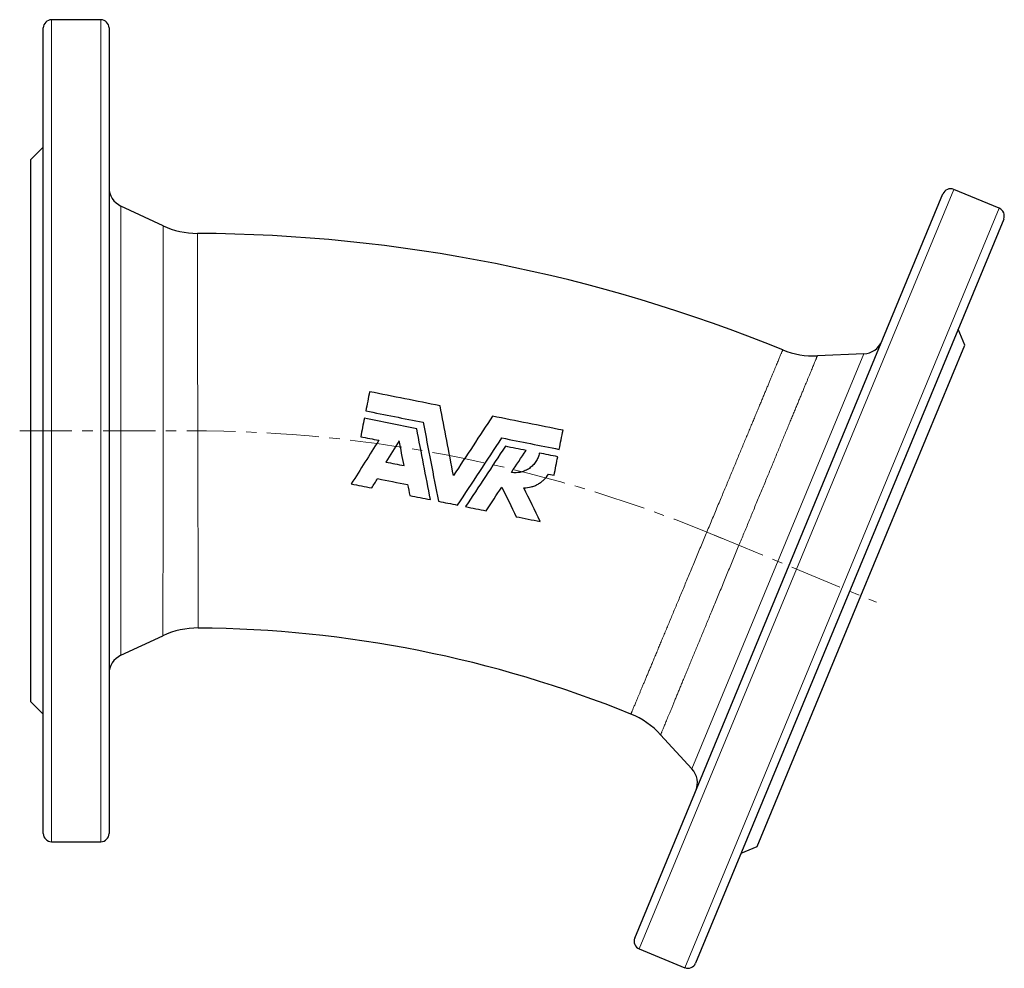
# Model space of a CAD drawing. Header units: millimetres. Extents: x 79 to 648, y 44 to 572.
# Tile 3 of 4: x 82 to 322, y 333 to 564. Entities that reach past the tile are written whole.
import ezdxf

# ---------------------------------------------------------------- set-up
doc = ezdxf.new("R2010")
doc.units = ezdxf.units.MM
doc.linetypes.add('CENTERX2', pattern=[20.32, 12.7, -2.54, 2.54, -2.54])
doc.layers.add('FORMAT', color=7, linetype='Continuous')

msp = doc.modelspace()

# ---------------------------------------------------------------- linework, layer by layer
at = {"color": 7, "linetype": 'Continuous', "lineweight": 25}
for p, q in [((102.19, 563.81), (90.19, 563.81)), ((88.19, 365.81), (88.19, 561.81)), ((104.19, 561.81), (104.19, 463.81)), ((88.19, 532.81), (85.19, 529.81)), ((85.19, 463.81), (85.19, 529.81)), ((320.84, 517.93), (309.76, 522.53)), ((232.14, 340.36), (307.14, 521.44)), ((117.34, 513.68), (107.08, 518.47)), ((321.93, 515.32), (246.92, 334.24)), ((312.45, 484.61), (310.83, 488.53)), ((287.2, 423.63), (312.45, 484.61)), ((287.89, 482.5), (276.58, 482.01)), ((85.19, 397.81), (85.19, 463.81)), ((104.19, 463.81), (104.19, 365.81)), ((211.16, 453.26), (212.51, 452.99)), ((261.94, 362.66), (287.2, 423.63)), ((107.08, 409.16), (117.31, 413.93)), ((85.19, 397.81), (88.19, 394.81)), ((238.43, 389.84), (246.06, 381.52)), ((90.19, 363.81), (102.19, 363.81)), ((258.02, 361.03), (261.94, 362.66)), ((233.22, 337.75), (244.31, 333.16))]:
    msp.add_line(p, q, dxfattribs=at)
at = {"color": 8, "linetype": 'Continuous', "lineweight": 18}
for p, q in [((90.19, 563.81), (90.19, 363.81)), ((102.19, 463.81), (102.19, 563.81)), ((309.76, 522.53), (233.22, 337.75)), ((107.08, 518.47), (107.08, 463.81)), ((244.31, 333.16), (320.84, 517.93)), ((246.06, 381.52), (287.89, 482.5)), ((102.19, 363.81), (102.19, 463.81)), ((107.08, 463.81), (107.08, 409.16))]:
    msp.add_line(p, q, dxfattribs=at)
at = {"color": 7, "linetype": 'Continuous', "lineweight": 25}
for centre, radius, start, end in [((90.19, 561.81), 2, 90, 180), ((102.19, 561.81), 2, 0, 90), ((109.19, 523), 5, 180, 245), ((308.99, 520.68), 2, 67.5, 157.5), ((320.08, 516.09), 2, 337.5, 67.5), ((125.79, 531.81), 20, 245.0009, 269.7097), ((123.75, 129.81), 382, 67.7904, 89.7096), ((287.67, 487.5), 5, 272.5, 337.5), ((275.71, 501.99), 20, 247.7903, 272.4981), ((125.76, 395.81), 20, 89.5671, 114.9956), ((123.75, 129.81), 286, 67.933, 89.567), ((109.19, 404.63), 5, 115, 180), ((223.68, 376.33), 20, 42.501, 67.9326), ((242.37, 378.14), 5, 337.5, 42.5), ((90.19, 365.81), 2, 180, 270), ((102.19, 365.81), 2, 270, 0), ((233.99, 339.6), 2, 157.5, 247.5), ((245.07, 335.01), 2, 247.5, 337.5)]:
    msp.add_arc(centre, radius, start, end, dxfattribs=at)
at = {"color": 8, "linetype": 'Continuous', "lineweight": 18}
for points, knots in [([(117.31, 413.94), (117.31, 413.94), (117.31, 413.94), (117.31, 414.02), (117.31, 414.16), (117.31, 414.35), (117.31, 414.6), (117.31, 414.91), (117.31, 415.27), (117.31, 415.68), (117.31, 416.14), (117.31, 416.66), (117.31, 417.23), (117.31, 417.86), (117.31, 418.56), (117.31, 419.3), (117.31, 420.1), (117.31, 420.94), (117.31, 421.82), (117.31, 422.74), (117.31, 423.7), (117.31, 424.71), (117.31, 425.77), (117.31, 426.89), (117.31, 428.06), (117.32, 429.27), (117.32, 430.52), (117.32, 431.8), (117.32, 433.1), (117.32, 434.43), (117.32, 435.78), (117.32, 437.17), (117.32, 438.6), (117.32, 440.07), (117.32, 441.59), (117.32, 443.13), (117.32, 444.7), (117.32, 446.3), (117.32, 447.94), (117.32, 449.62), (117.32, 451.32), (117.32, 453.04), (117.32, 454.78), (117.32, 456.56), (117.32, 458.36), (117.32, 460.18), (117.33, 462), (117.33, 463.73), (117.33, 465.38), (117.33, 466.94), (117.33, 468.5), (117.33, 470.06), (117.33, 471.62), (117.33, 473.2), (117.33, 474.8), (117.33, 476.41), (117.33, 478.01), (117.33, 479.59), (117.33, 481.17), (117.33, 482.75), (117.33, 484.31), (117.33, 485.86), (117.33, 487.38), (117.33, 488.85), (117.33, 490.29), (117.33, 491.68), (117.33, 493.04), (117.33, 494.37), (117.33, 495.67), (117.33, 496.95), (117.33, 498.21), (117.33, 499.43), (117.33, 500.6), (117.33, 501.72), (117.33, 502.79), (117.33, 503.8), (117.34, 504.77), (117.34, 505.69), (117.34, 506.58), (117.34, 507.43), (117.34, 508.23), (117.34, 508.98), (117.34, 509.68), (117.34, 510.32), (117.34, 510.89), (117.34, 511.42), (117.34, 511.88), (117.34, 512.3), (117.34, 512.67), (117.34, 512.98), (117.34, 513.24), (117.34, 513.44), (117.34, 513.58), (117.34, 513.67), (117.34, 513.68), (117.34, 513.68)], [0, 0, 0, 0, 0.009093, 0.01998, 0.030876, 0.041775, 0.052671, 0.063558, 0.074137, 0.084725, 0.095316, 0.105905, 0.116484, 0.127371, 0.138267, 0.149166, 0.160063, 0.170949, 0.181529, 0.192117, 0.202708, 0.213297, 0.223876, 0.234763, 0.24566, 0.256559, 0.267455, 0.278342, 0.288922, 0.29951, 0.310101, 0.32069, 0.331269, 0.342156, 0.353052, 0.363952, 0.374848, 0.385735, 0.396973, 0.408223, 0.419475, 0.430725, 0.441963, 0.453573, 0.465194, 0.476819, 0.48844, 0.500049, 0.510019, 0.519992, 0.529962, 0.540022, 0.550084, 0.560143, 0.570722, 0.58131, 0.5919, 0.602488, 0.613067, 0.623953, 0.634849, 0.645748, 0.656643, 0.667529, 0.678108, 0.688696, 0.699286, 0.709874, 0.720452, 0.731338, 0.742234, 0.753132, 0.764028, 0.774914, 0.785492, 0.79608, 0.80667, 0.817257, 0.827836, 0.838722, 0.849617, 0.860515, 0.871411, 0.882297, 0.892875, 0.903462, 0.914053, 0.92464, 0.935219, 0.946104, 0.957, 0.967898, 0.978793, 0.989679, 1, 1, 1, 1]), ([(125.69, 511.81), (125.69, 511.8), (125.69, 511.8), (125.69, 511.71), (125.69, 511.58), (125.69, 511.4), (125.69, 511.16), (125.69, 510.87), (125.69, 510.52), (125.69, 510.12), (125.69, 509.66), (125.69, 509.14), (125.69, 508.58), (125.69, 507.97), (125.69, 507.32), (125.7, 506.62), (125.7, 505.88), (125.7, 505.08), (125.7, 504.22), (125.7, 503.31), (125.7, 502.35), (125.7, 501.35), (125.71, 500.32), (125.71, 499.25), (125.71, 498.15), (125.71, 497.02), (125.71, 495.85), (125.72, 494.63), (125.72, 493.36), (125.72, 492.05), (125.72, 490.71), (125.73, 489.33), (125.73, 487.94), (125.73, 486.53), (125.73, 485.11), (125.74, 483.67), (125.74, 482.21), (125.74, 480.71), (125.75, 479.18), (125.75, 477.61), (125.75, 476.03), (125.76, 474.43), (125.76, 472.87), (125.76, 471.34), (125.76, 469.85), (125.77, 468.36), (125.77, 466.85), (125.77, 465.33), (125.78, 463.76), (125.78, 462.12), (125.79, 460.43), (125.79, 458.73), (125.79, 457.05), (125.8, 455.36), (125.8, 453.66), (125.81, 451.95), (125.81, 450.26), (125.81, 448.59), (125.82, 446.99), (125.82, 445.46), (125.83, 443.99), (125.83, 442.55), (125.83, 441.13), (125.84, 439.72), (125.84, 438.33), (125.85, 436.95), (125.85, 435.6), (125.85, 434.29), (125.86, 433.02), (125.86, 431.81), (125.86, 430.63), (125.87, 429.5), (125.87, 428.4), (125.87, 427.33), (125.88, 426.29), (125.88, 425.29), (125.88, 424.33), (125.89, 423.42), (125.89, 422.56), (125.89, 421.76), (125.9, 421.02), (125.9, 420.32), (125.9, 419.66), (125.9, 419.05), (125.9, 418.49), (125.91, 417.98), (125.91, 417.51), (125.91, 417.1), (125.91, 416.75), (125.91, 416.46), (125.91, 416.22), (125.91, 416.04), (125.91, 415.91), (125.91, 415.82), (125.91, 415.81), (125.91, 415.81)], [0, 0, 0, 0, 0.010371, 0.020949, 0.031536, 0.042125, 0.052712, 0.06329, 0.074175, 0.08507, 0.095968, 0.106862, 0.117748, 0.128326, 0.138913, 0.149502, 0.160089, 0.170667, 0.181552, 0.192447, 0.203345, 0.21424, 0.225125, 0.235703, 0.24629, 0.25688, 0.267467, 0.278045, 0.28893, 0.299825, 0.310723, 0.321618, 0.332503, 0.343082, 0.353669, 0.364259, 0.374846, 0.385424, 0.39631, 0.407205, 0.418103, 0.428998, 0.439884, 0.449853, 0.459825, 0.469795, 0.479854, 0.489915, 0.499974, 0.511212, 0.52246, 0.533712, 0.544961, 0.556199, 0.567808, 0.579428, 0.591052, 0.602672, 0.614281, 0.62486, 0.635447, 0.646037, 0.656625, 0.667204, 0.67809, 0.688985, 0.699884, 0.710779, 0.721665, 0.732243, 0.742831, 0.753421, 0.764008, 0.774587, 0.785473, 0.796368, 0.807266, 0.818162, 0.829047, 0.839626, 0.850213, 0.860803, 0.87139, 0.881968, 0.892853, 0.903748, 0.914647, 0.925542, 0.936427, 0.947005, 0.957592, 0.968182, 0.978768, 0.989346, 1, 1, 1, 1]), ([(231.2, 394.87), (231.2, 394.87), (231.2, 394.87), (231.23, 394.94), (231.28, 395.06), (231.35, 395.24), (231.45, 395.46), (231.56, 395.73), (231.7, 396.05), (231.85, 396.42), (232.02, 396.83), (232.21, 397.28), (232.42, 397.79), (232.66, 398.35), (232.92, 398.97), (233.19, 399.63), (233.49, 400.34), (233.8, 401.08), (234.13, 401.87), (234.47, 402.68), (234.83, 403.54), (235.2, 404.43), (235.59, 405.38), (236.01, 406.37), (236.44, 407.4), (236.89, 408.48), (237.36, 409.59), (237.83, 410.73), (238.31, 411.88), (238.8, 413.06), (239.31, 414.27), (239.82, 415.5), (240.35, 416.77), (240.9, 418.08), (241.46, 419.42), (242.03, 420.79), (242.61, 422.18), (243.21, 423.61), (243.82, 425.07), (244.44, 426.56), (245.07, 428.07), (245.7, 429.59), (246.35, 431.14), (247.01, 432.72), (247.68, 434.32), (248.35, 435.93), (249.02, 437.55), (249.7, 439.18), (250.39, 440.84), (251.09, 442.51), (251.78, 444.18), (252.47, 445.83), (253.13, 447.42), (253.76, 448.92), (254.36, 450.36), (254.95, 451.78), (255.54, 453.18), (256.12, 454.59), (256.7, 455.98), (257.28, 457.38), (257.85, 458.75), (258.42, 460.1), (258.96, 461.41), (259.49, 462.68), (260.01, 463.92), (260.51, 465.13), (261, 466.31), (261.49, 467.47), (261.96, 468.61), (262.42, 469.72), (262.87, 470.8), (263.31, 471.85), (263.72, 472.84), (264.12, 473.79), (264.49, 474.69), (264.85, 475.55), (265.19, 476.37), (265.52, 477.16), (265.83, 477.91), (266.13, 478.63), (266.41, 479.29), (266.66, 479.91), (266.9, 480.48), (267.11, 480.99), (267.31, 481.46), (267.48, 481.87), (267.63, 482.24), (267.77, 482.57), (267.89, 482.85), (267.98, 483.08), (268.06, 483.26), (268.11, 483.38), (268.14, 483.46), (268.14, 483.47), (268.15, 483.47)], [0, 0, 0, 0, 0.009115, 0.02, 0.030895, 0.041793, 0.052687, 0.063572, 0.074151, 0.084738, 0.095328, 0.105915, 0.116493, 0.127379, 0.138274, 0.149172, 0.160067, 0.170952, 0.181531, 0.192118, 0.202709, 0.213296, 0.223875, 0.23476, 0.245656, 0.256554, 0.267449, 0.278335, 0.288914, 0.299501, 0.310092, 0.320679, 0.331258, 0.342144, 0.353039, 0.363938, 0.374833, 0.385719, 0.396957, 0.408206, 0.419458, 0.430706, 0.441944, 0.453553, 0.465173, 0.476797, 0.488418, 0.500026, 0.512035, 0.524058, 0.536084, 0.548106, 0.560115, 0.570694, 0.581281, 0.591871, 0.602458, 0.613036, 0.623922, 0.634817, 0.645715, 0.65661, 0.667496, 0.678074, 0.688661, 0.699251, 0.709838, 0.720416, 0.731301, 0.742196, 0.753094, 0.763989, 0.774874, 0.785452, 0.796039, 0.806629, 0.817216, 0.827794, 0.838679, 0.849574, 0.860472, 0.871366, 0.882252, 0.89283, 0.903417, 0.914006, 0.924593, 0.935171, 0.946056, 0.956951, 0.967849, 0.978744, 0.989629, 1, 1, 1, 1]), ([(276.58, 482.01), (276.58, 482), (276.57, 481.99), (276.54, 481.92), (276.49, 481.79), (276.41, 481.61), (276.32, 481.39), (276.2, 481.11), (276.07, 480.77), (275.9, 480.38), (275.72, 479.94), (275.52, 479.45), (275.29, 478.91), (275.05, 478.32), (274.79, 477.7), (274.52, 477.03), (274.22, 476.31), (273.9, 475.54), (273.56, 474.72), (273.2, 473.85), (272.82, 472.93), (272.42, 471.97), (272.01, 470.98), (271.59, 469.95), (271.15, 468.9), (270.7, 467.81), (270.23, 466.68), (269.75, 465.52), (269.25, 464.3), (268.73, 463.04), (268.19, 461.75), (267.64, 460.43), (267.09, 459.09), (266.53, 457.74), (265.97, 456.38), (265.4, 454.99), (264.81, 453.59), (264.22, 452.15), (263.61, 450.68), (262.99, 449.18), (262.36, 447.66), (261.72, 446.13), (261.1, 444.63), (260.5, 443.16), (259.9, 441.73), (259.31, 440.29), (258.71, 438.84), (258.11, 437.39), (257.48, 435.88), (256.83, 434.31), (256.16, 432.68), (255.49, 431.06), (254.82, 429.44), (254.14, 427.82), (253.47, 426.18), (252.79, 424.55), (252.12, 422.92), (251.46, 421.32), (250.82, 419.78), (250.21, 418.31), (249.63, 416.9), (249.05, 415.52), (248.49, 414.15), (247.93, 412.8), (247.38, 411.46), (246.83, 410.14), (246.3, 408.85), (245.77, 407.59), (245.27, 406.37), (244.79, 405.2), (244.32, 404.08), (243.87, 402.99), (243.43, 401.93), (243.01, 400.91), (242.6, 399.91), (242.2, 398.95), (241.82, 398.03), (241.46, 397.15), (241.12, 396.33), (240.8, 395.56), (240.5, 394.84), (240.22, 394.17), (239.96, 393.54), (239.72, 392.96), (239.5, 392.42), (239.29, 391.92), (239.11, 391.48), (238.95, 391.09), (238.81, 390.75), (238.69, 390.47), (238.6, 390.24), (238.52, 390.06), (238.47, 389.94), (238.44, 389.86), (238.43, 389.85), (238.43, 389.84)], [0, 0, 0, 0, 0.010321, 0.0209, 0.031487, 0.042077, 0.052665, 0.063243, 0.074129, 0.085024, 0.095923, 0.106818, 0.117703, 0.128282, 0.138869, 0.14946, 0.160047, 0.170626, 0.181512, 0.192407, 0.203305, 0.214201, 0.225086, 0.235665, 0.246253, 0.256843, 0.267431, 0.278009, 0.288895, 0.299791, 0.310689, 0.321585, 0.332471, 0.343049, 0.353637, 0.364228, 0.374816, 0.385395, 0.396281, 0.407176, 0.418075, 0.428971, 0.439857, 0.449827, 0.4598, 0.46977, 0.479829, 0.489891, 0.499951, 0.511189, 0.522439, 0.533691, 0.544941, 0.556179, 0.567789, 0.57941, 0.591035, 0.602656, 0.614265, 0.624845, 0.635433, 0.646024, 0.656613, 0.667192, 0.678079, 0.688975, 0.699875, 0.710771, 0.721658, 0.732237, 0.742826, 0.753417, 0.764005, 0.774585, 0.785472, 0.796368, 0.807268, 0.818164, 0.829051, 0.83963, 0.850218, 0.86081, 0.871398, 0.881977, 0.892864, 0.90376, 0.91466, 0.925556, 0.936442, 0.947022, 0.95761, 0.968201, 0.978789, 0.989368, 1, 1, 1, 1])]:
    msp.add_open_spline(points, degree=3, knots=knots, dxfattribs=at)
at = {"color": 7, "linetype": 'Continuous', "lineweight": 25}
for points in [[(167.6, 473.29), (167.3, 471.75), (166.99, 470.2), (166.68, 468.63)], [(184.75, 469.88), (179.03, 471.01), (173.32, 472.15), (167.6, 473.29)], [(166.68, 468.63), (171.33, 467.71), (175.98, 466.78), (180.64, 465.86)], [(214.68, 463.92), (208.96, 465.06), (203.25, 466.2), (197.53, 467.33)], [(166.32, 466.84), (166.02, 465.35), (165.73, 463.86), (165.43, 462.36)], [(179.07, 464.3), (174.82, 465.15), (170.57, 466), (166.32, 466.84)], [(213.75, 459.27), (214.07, 460.84), (214.37, 462.39), (214.68, 463.92)], [(165.43, 462.36), (166.9, 462.07), (168.37, 461.77), (169.84, 461.48)], [(174.82, 461.34), (173.73, 459.62), (172.65, 457.9), (171.56, 456.19)], [(175.98, 455.31), (175.59, 457.31), (175.2, 459.32), (174.82, 461.34)], [(199.79, 462.05), (204.45, 461.12), (209.1, 460.2), (213.75, 459.27)], [(205.67, 459.02), (203.99, 459.35), (202.32, 459.68), (200.64, 460.01)], [(202.14, 453.66), (203.32, 455.45), (204.49, 457.24), (205.67, 459.02)], [(213.4, 457.48), (211.9, 457.77), (210.41, 458.07), (208.91, 458.37)], [(171.56, 456.19), (173.04, 455.89), (174.51, 455.6), (175.98, 455.31)], [(212.51, 452.99), (212.8, 454.49), (213.1, 455.99), (213.4, 457.48)], [(163.14, 450.87), (164.8, 450.54), (166.46, 450.21), (168.13, 449.88)], [(168.13, 449.88), (168.6, 450.63), (169.08, 451.39), (169.56, 452.16)], [(169.56, 452.16), (172, 451.67), (174.43, 451.19), (176.86, 450.7)], [(176.86, 450.7), (177.04, 449.81), (177.21, 448.92), (177.38, 448.04)], [(195.99, 444.34), (197.24, 446.24), (198.51, 448.17), (199.79, 450.11)], [(199.79, 450.11), (200.96, 447.69), (202.12, 445.28), (203.28, 442.89)], [(209.1, 441.73), (207.79, 444.43), (206.48, 447.16), (205.16, 449.9)], [(177.38, 448.04), (179.05, 447.7), (180.73, 447.37), (182.4, 447.04)], [(184.34, 446.65), (185.9, 446.34), (187.46, 446.03), (189.03, 445.72)], [(190.96, 445.33), (192.64, 445), (194.31, 444.67), (195.99, 444.34)], [(203.28, 442.89), (205.22, 442.5), (207.16, 442.11), (209.1, 441.73)]]:
    msp.add_open_spline(points, degree=3, dxfattribs=at)
for points, knots in [([(188.02, 452.91), (187.47, 455.77), (186.92, 458.61), (185.83, 464.26), (185.29, 467.08), (184.75, 469.88)], [0, 0, 0, 0, 0.5, 0.5, 1, 1, 1, 1]), ([(197.53, 467.33), (195.96, 464.95), (194.38, 462.56), (191.21, 457.76), (189.62, 455.34), (188.02, 452.91)], [0, 0, 0, 0, 0.5, 0.5, 1, 1, 1, 1]), ([(180.64, 465.86), (181.26, 462.63), (181.88, 459.42), (183.11, 453.02), (183.73, 449.83), (184.34, 446.65)], [0, 0, 0, 0, 0.5, 0.5, 1, 1, 1, 1]), ([(182.4, 447.04), (181.85, 449.89), (181.3, 452.75), (180.19, 458.51), (179.63, 461.4), (179.07, 464.3)], [0, 0, 0, 0, 0.5, 0.5, 1, 1, 1, 1]), ([(169.84, 461.48), (168.71, 459.7), (167.59, 457.92), (165.36, 454.38), (164.25, 452.62), (163.14, 450.87)], [0, 0, 0, 0, 0.5, 0.5, 1, 1, 1, 1]), ([(189.03, 445.72), (190.81, 448.42), (192.6, 451.13), (196.18, 456.57), (197.99, 459.31), (199.79, 462.05)], [0, 0, 0, 0, 0.5, 0.5, 1, 1, 1, 1]), ([(200.64, 460.01), (199.01, 457.54), (197.39, 455.09), (194.17, 450.19), (192.56, 447.76), (190.96, 445.33)], [0, 0, 0, 0, 0.5, 0.5, 1, 1, 1, 1]), ([(208.91, 458.37), (208.84, 457.99), (208.73, 457.63), (208.52, 457.11), (208.44, 456.94), (208.26, 456.6), (208.16, 456.44), (207.85, 455.96), (207.62, 455.66), (207.09, 455.12), (206.79, 454.87), (206.17, 454.43), (205.84, 454.25), (205.32, 454.02), (205.14, 453.95), (204.78, 453.83), (204.59, 453.78), (204.04, 453.65), (203.66, 453.6), (202.9, 453.58), (202.51, 453.6), (202.14, 453.66)], [0, 0, 0, 0, 0.125, 0.125, 0.1875, 0.1875, 0.25, 0.25, 0.375, 0.375, 0.5, 0.5, 0.625, 0.625, 0.6875, 0.6875, 0.75, 0.75, 0.875, 0.875, 1, 1, 1, 1]), ([(205.16, 449.9), (205.76, 449.9), (206.35, 449.99), (207.22, 450.22), (207.5, 450.31), (208.06, 450.54), (208.33, 450.67), (208.85, 450.96), (209.1, 451.12), (209.58, 451.48), (209.81, 451.67), (210.46, 452.29), (210.84, 452.75), (211.16, 453.26)], [0, 0, 0, 0, 0.25, 0.25, 0.375, 0.375, 0.5, 0.5, 0.625, 0.625, 0.75, 0.75, 1, 1, 1, 1])]:
    msp.add_open_spline(points, degree=3, knots=knots, dxfattribs=at)
at = {"layer": 'FORMAT', "linetype": 'CENTERX2', "lineweight": 18}
for p, q in [((82.44, 463.81), (123.75, 463.81)), ((251.57, 438.39), (291, 422.06))]:
    msp.add_line(p, q, dxfattribs=at)
msp.add_arc((123.75, 129.81), 334, 67.1569, 90, dxfattribs=at)

doc.saveas('drawing.dxf')
